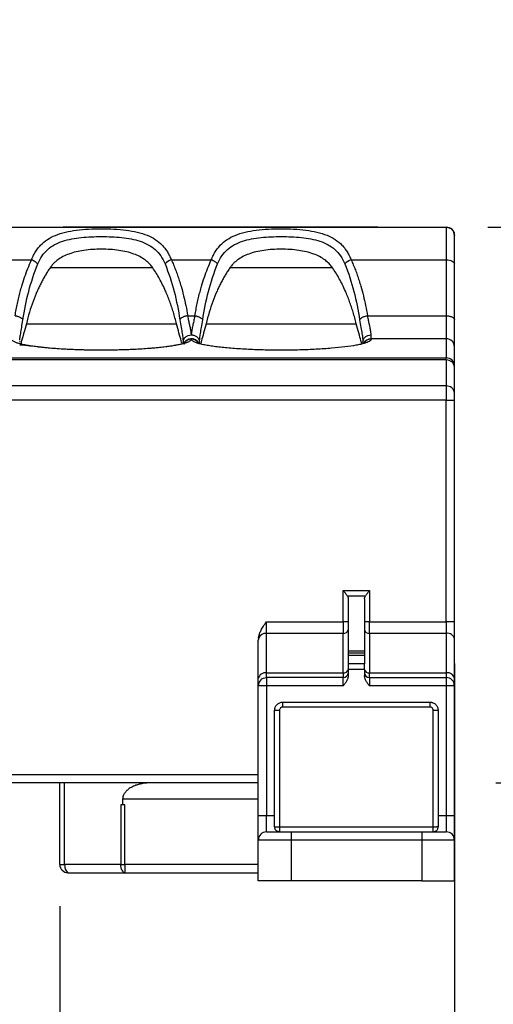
# Model space of a CAD drawing. Header units: millimetres. Extents: x 13 to 546, y 13 to 419.
# Tile 6 of 27: x 139 to 168, y 136 to 197. Entities that reach past the tile are written whole.
import ezdxf

# ---------------------------------------------------------------- set-up
doc = ezdxf.new("R2010")
doc.units = ezdxf.units.MM
doc.header["$LTSCALE"] = 2
doc.layers.add('DIMENSIONS', color=140, linetype='Continuous', lineweight=25)
doc.styles.add('SLDTEXTSTYLE0', font='TXT', dxfattribs={"width": 0.7})
doc.dimstyles.new('SLDDIMSTYLE0', dxfattribs={"dimtxt": 4.316016, "dimasz": 6.604, "dimexe": 0, "dimexo": 0.0625, "dimgap": 1.079004, "dimtad": 0, "dimtih": 1, "dimtoh": 1, "dimrnd": 1e-09, "dimzin": 4, "dimdsep": 46, "dimtxsty": 'SLDTEXTSTYLE0', "dimsah": 1, "dimcen": 0.09, "dimadec": 0, "dimazin": 1, "dimtfac": 1, "dimtofl": 0, "dimtmove": 0, "dimatfit": 3, "dimfxl": 0, "dimfrac": 2, "dimtolj": 1, "dimtzin": 12, "dimarcsym": 0})
doc.dimstyles.new('SLDDIMSTYLE1', dxfattribs={"dimtxt": 4.316016, "dimasz": 6.604, "dimexe": 0, "dimexo": 0.0625, "dimgap": 1.079004, "dimtad": 0, "dimtih": 1, "dimtoh": 1, "dimrnd": 1e-09, "dimzin": 12, "dimdsep": 46, "dimtxsty": 'SLDTEXTSTYLE0', "dimsah": 1, "dimcen": 0.09, "dimadec": 0, "dimazin": 3, "dimtfac": 1, "dimtmove": 0, "dimatfit": 0, "dimfxl": 0, "dimfrac": 2, "dimtolj": 1, "dimtzin": 12, "dimarcsym": 0})
doc.dimstyles.new('SLDDIMSTYLE2', dxfattribs={"dimtxt": 4.316016, "dimasz": 6.604, "dimexe": 0, "dimexo": 0.0625, "dimgap": 1.079004, "dimtad": 0, "dimtih": 1, "dimtoh": 1, "dimrnd": 1e-09, "dimzin": 4, "dimdsep": 46, "dimtxsty": 'SLDTEXTSTYLE0', "dimsah": 1, "dimcen": 0.09, "dimadec": 0, "dimazin": 1, "dimtfac": 1, "dimtmove": 0, "dimatfit": 0, "dimfxl": 0, "dimfrac": 2, "dimtolj": 1, "dimtzin": 12, "dimarcsym": 0})

# ---------------------------------------------------------------- blocks, each defined once
blk = doc.blocks.new('_D')
at = {"layer": 'DIMENSIONS'}
for p, q in [((85.793, 157.13), (85.793, 105.465)), ((165.793, 157.13), (165.793, 105.465)), ((85.793, 111.815), (113.317, 111.815)), ((119.165, 111.815), (117.716, 111.815)), ((117.716, 111.815), (117.716, 104.956)), ((131.991, 111.815), (133.44, 111.815)), ((133.44, 111.815), (133.44, 104.956)), ((165.793, 111.815), (137.839, 111.815)), ((117.716, 104.956), (119.165, 104.956)), ((133.44, 104.956), (131.991, 104.956))]:
    blk.add_line(p, q, dxfattribs=at)
for points in [[(85.793, 111.815), (92.397, 110.799), (92.397, 112.831)], [(165.793, 111.815), (159.189, 112.831), (159.189, 110.799)]]:
    blk.add_solid(points, dxfattribs=at)
at = {"layer": 'DIMENSIONS', "char_height": 4.2333, "attachment_point": 1, "style": 'SLDTEXTSTYLE0'}
for s, insert in [('80.0', (119.165, 118.238)), ('3.15', (119.165, 110.413))]:
    blk.add_mtext(s, dxfattribs=dict(at, insert=insert))
blk = doc.blocks.new('_D_1')
at = {"layer": 'DIMENSIONS'}
for p, q in [((108.293, 146.028), (108.293, 123.883)), ((141.643, 142.278), (141.643, 123.883)), ((108.293, 130.233), (95.593, 130.233)), ((141.643, 130.233), (154.343, 130.233))]:
    blk.add_line(p, q, dxfattribs=at)
for points in [[(108.293, 130.233), (101.689, 131.249), (101.689, 129.217)], [(141.643, 130.233), (148.247, 129.217), (148.247, 131.249)]]:
    blk.add_solid(points, dxfattribs=at)
at = {"layer": 'DIMENSIONS', "char_height": 4.2333, "attachment_point": 1, "style": 'SLDTEXTSTYLE0'}
for s, insert in [('35MM', (115.641, 135.69)), ('DIN RAIL', (110.863, 128.83))]:
    blk.add_mtext(s, dxfattribs=dict(at, insert=insert))
blk = doc.blocks.new('_D_2')
at = {"layer": 'DIMENSIONS'}
for p, q in [((190.615, 183.818), (190.615, 196.518)), ((167.833, 183.818), (196.965, 183.818)), ((184.203, 166.187), (182.753, 166.187)), ((182.753, 166.187), (182.753, 159.327)), ((197.028, 166.187), (198.477, 166.187)), ((198.477, 166.187), (198.477, 159.327)), ((182.753, 159.327), (184.203, 159.327)), ((198.477, 159.327), (197.028, 159.327)), ((168.333, 149.818), (196.965, 149.818)), ((190.615, 149.818), (190.615, 137.118))]:
    blk.add_line(p, q, dxfattribs=at)
for points in [[(190.615, 183.818), (191.631, 190.422), (189.599, 190.422)], [(190.615, 149.818), (189.599, 143.214), (191.631, 143.214)]]:
    blk.add_solid(points, dxfattribs=at)
at = {"layer": 'DIMENSIONS', "char_height": 4.2333, "attachment_point": 1, "style": 'SLDTEXTSTYLE0'}
for s, insert in [('34.0', (184.203, 172.61)), ('1.34', (184.203, 164.784))]:
    blk.add_mtext(s, dxfattribs=dict(at, insert=insert))

msp = doc.modelspace()

# ---------------------------------------------------------------- linework, layer by layer
for p, q in [((86.293, 183.818), (165.293, 183.818)), ((86.293, 183.818), (165.293, 183.818)), ((141.843, 183.818), (141.843, 183.818)), ((142.393, 183.818), (145.993, 183.818)), ((145.993, 183.818), (142.393, 183.818)), ((145.343, 183.818), (145.343, 183.818)), ((160.082, 183.818), (145.843, 183.818)), ((145.843, 183.818), (160.082, 183.818)), ((146.543, 183.818), (146.543, 183.818)), ((152.843, 183.818), (152.843, 183.818)), ((153.393, 183.818), (156.993, 183.818)), ((156.993, 183.818), (153.393, 183.818)), ((157.543, 183.818), (157.543, 183.818)), ((160.082, 183.818), (160.516, 183.818)), ((161.096, 183.818), (161.096, 183.818)), ((165.293, 183.818), (165.293, 181.818)), ((165.293, 183.818), (165.293, 183.818)), ((137.853, 181.818), (139.912, 181.818)), ((148.474, 181.818), (150.912, 181.818)), ((159.474, 181.818), (165.293, 181.818)), ((165.293, 181.818), (165.293, 178.4)), ((165.793, 178.149), (165.793, 181.574)), ((147.335, 181.33), (141.052, 181.33)), ((158.335, 181.33), (152.052, 181.33)), ((149.474, 178.4), (149.913, 178.4)), ((160.474, 178.4), (165.293, 178.4)), ((165.293, 178.4), (165.293, 176.992)), ((139.602, 177.915), (148.784, 177.915)), ((150.602, 177.915), (159.784, 177.915)), ((160.693, 176.992), (160.693, 177.234)), ((139.193, 176.778), (139.197, 176.833)), ((149.186, 176.884), (149.193, 176.778)), ((149.191, 176.884), (149.201, 176.86)), ((149.193, 176.778), (149.211, 176.859)), ((149.193, 176.778), (149.193, 176.658)), ((150.177, 176.852), (150.193, 176.778)), ((150.193, 176.778), (150.197, 176.834)), ((150.193, 176.691), (150.193, 176.778)), ((160.186, 176.884), (160.193, 176.778)), ((160.191, 176.884), (160.201, 176.86)), ((160.193, 176.778), (160.211, 176.858)), ((160.193, 176.778), (160.193, 176.691)), ((160.693, 176.992), (160.693, 176.968)), ((165.293, 176.992), (160.693, 176.992)), ((165.293, 176.992), (165.293, 175.819)), ((165.793, 175.323), (165.793, 176.496)), ((86.293, 175.819), (165.293, 175.819)), ((165.293, 175.693), (86.293, 175.693)), ((165.293, 175.693), (165.293, 175.819)), ((165.293, 175.693), (165.293, 174.104)), ((165.793, 175.26), (165.793, 175.323)), ((165.793, 173.671), (165.793, 175.26)), ((165.293, 174.104), (86.293, 174.104)), ((165.293, 174.104), (165.293, 173.238)), ((165.293, 173.238), (86.293, 173.238)), ((165.293, 159.67), (165.293, 173.238)), ((165.793, 159.67), (165.793, 173.238)), ((158.993, 159.67), (158.993, 161.585)), ((158.993, 161.585), (160.593, 161.585)), ((160.593, 161.585), (160.593, 159.67)), ((160.336, 161.231), (159.251, 161.231)), ((159.293, 161.078), (159.293, 157.903)), ((160.293, 161.078), (160.293, 157.903)), ((154.293, 158.963), (154.293, 159.67)), ((154.293, 159.67), (158.993, 159.67)), ((158.993, 159.67), (158.993, 158.963)), ((159.293, 159.67), (158.993, 159.67)), ((160.593, 159.67), (160.293, 159.67)), ((160.593, 158.963), (160.593, 159.67)), ((160.593, 159.67), (165.293, 159.67)), ((165.293, 159.67), (165.293, 158.963)), ((165.793, 159.67), (165.293, 159.67)), ((153.793, 156.196), (153.793, 158.549)), ((154.293, 156.549), (154.293, 158.963)), ((158.993, 158.963), (154.293, 158.963)), ((158.993, 156.549), (158.993, 158.963)), ((160.593, 158.963), (160.593, 156.549)), ((165.293, 158.963), (160.593, 158.963)), ((165.293, 158.963), (165.293, 156.549)), ((165.793, 156.196), (165.793, 158.61)), ((159.293, 157.903), (160.293, 157.903)), ((160.293, 157.756), (159.293, 157.756)), ((160.293, 157.61), (159.293, 157.61)), ((159.293, 157.61), (159.293, 157.103)), ((160.293, 157.61), (160.293, 157.103)), ((160.293, 157.103), (159.293, 157.103)), ((159.293, 156.749), (159.293, 156.381)), ((160.293, 156.749), (159.293, 156.749)), ((160.293, 156.749), (160.293, 156.381)), ((154.293, 156.256), (154.293, 156.549)), ((154.293, 156.549), (158.993, 156.549)), ((158.993, 156.256), (154.293, 156.256)), ((158.993, 156.549), (158.993, 156.256)), ((158.993, 155.756), (158.993, 156.256)), ((160.593, 156.256), (160.593, 156.549)), ((160.593, 156.549), (165.293, 156.549)), ((160.593, 156.256), (160.593, 155.756)), ((160.593, 156.256), (165.293, 156.256)), ((165.293, 156.549), (165.293, 156.256)), ((153.793, 147.818), (153.793, 155.756)), ((154.293, 155.756), (154.293, 147.818)), ((158.993, 155.756), (154.293, 155.756)), ((165.293, 155.756), (160.593, 155.756)), ((165.793, 155.756), (165.293, 155.756)), ((165.293, 155.756), (165.293, 147.818)), ((165.793, 147.818), (165.793, 155.756)), ((154.793, 147.818), (154.793, 154.256)), ((154.793, 154.256), (155.093, 154.256)), ((155.093, 154.256), (155.093, 147.118)), ((155.293, 154.756), (164.293, 154.756)), ((155.293, 154.456), (155.293, 154.756)), ((164.293, 154.456), (155.293, 154.456)), ((164.293, 154.756), (164.293, 154.456)), ((164.493, 147.118), (164.493, 154.256)), ((164.493, 154.256), (164.793, 154.256)), ((164.793, 154.256), (164.793, 147.818)), ((97.793, 150.318), (153.793, 150.318)), ((153.793, 149.818), (97.793, 149.818)), ((141.643, 144.818), (141.643, 149.818)), ((141.943, 144.818), (141.943, 149.818)), ((145.377, 148.468), (145.377, 144.818)), ((145.493, 148.468), (145.383, 148.468)), ((145.493, 148.818), (145.493, 148.468)), ((153.793, 148.818), (145.493, 148.818)), ((145.627, 148.468), (145.493, 148.468)), ((145.627, 144.818), (145.627, 148.468)), ((153.793, 147.818), (154.293, 147.818)), ((154.293, 147.818), (154.793, 147.818)), ((154.293, 146.818), (154.293, 147.818)), ((164.793, 147.818), (165.293, 147.818)), ((165.293, 147.818), (165.293, 146.818)), ((165.293, 147.818), (165.793, 147.818)), ((155.093, 147.118), (164.493, 147.118)), ((164.793, 147.118), (164.705, 147.118)), ((155.793, 146.818), (155.793, 146.318)), ((155.793, 146.818), (163.793, 146.818)), ((163.793, 146.818), (163.793, 146.318)), ((155.793, 146.318), (153.793, 146.318)), ((153.793, 143.818), (153.793, 146.318)), ((155.793, 146.318), (155.793, 143.818)), ((163.793, 146.318), (155.793, 146.318)), ((165.793, 146.318), (163.793, 146.318)), ((163.793, 146.318), (163.793, 143.818)), ((165.793, 143.818), (165.793, 146.318)), ((141.643, 144.818), (141.943, 144.818)), ((145.377, 144.818), (141.943, 144.818)), ((153.793, 144.818), (145.627, 144.818)), ((142.193, 144.318), (145.627, 144.318)), ((145.627, 144.318), (153.793, 144.318)), ((155.793, 143.818), (153.793, 143.818)), ((163.793, 143.818), (155.793, 143.818)), ((163.793, 143.818), (165.793, 143.818))]:
    msp.add_line(p, q)
at = {"flags": 128}
for points in [[(165.293, 181.818), (165.391, 181.813), (165.485, 181.799), (165.571, 181.777), (165.647, 181.746), (165.709, 181.709), (165.755, 181.667), (165.784, 181.621), (165.793, 181.574)], [(141.943, 144.818), (141.948, 144.72), (141.962, 144.627), (141.985, 144.54), (142.017, 144.464), (142.054, 144.402), (142.098, 144.356), (142.145, 144.327), (142.193, 144.318)]]:
    msp.add_lwpolyline(points, dxfattribs=at)
for centre, radius, start, end in [((165.293, 183.318), 0.5, 360, 90), ((148.763, 180.926), 0.937, 107.90719, 136.27459), ((159.763, 180.926), 0.937, 107.90719, 136.27459), ((149.693, 176.492), 0.501, 24.92957, 161.53992), ((149.692, 176.469), 0.499, 89.84323, 158.6275), ((149.694, 176.468), 0.5, 28.94028, 90.09765), ((160.692, 176.492), 0.5, 89.89397, 155.0218), ((160.692, 176.468), 0.5, 89.90273, 150.88058), ((165.295, 176.494), 0.498, 0.21514, 90.21354), ((165.295, 175.321), 0.498, 0.21514, 90.21354), ((165.325, 175.224), 0.47, 4.40196, 93.81127), ((165.325, 173.635), 0.47, 4.40196, 93.81127), ((159.031, 159.228), 0.268, 261.95053, 348.57825), ((160.556, 159.228), 0.268, 191.42175, 278.04947), ((154.245, 158.484), 0.482, 84.24344, 157.22829), ((165.356, 158.521), 0.446, 11.42175, 98.04947), ((159.031, 156.814), 0.268, 261.95053, 348.57825), ((160.556, 156.814), 0.268, 191.42175, 278.04947), ((154.231, 156.107), 0.446, 81.95053, 168.57825), ((154.293, 155.756), 0.5, 135, 180), ((158.993, 156.556), 0.3, 270, 355.6596), ((160.593, 156.556), 0.3, 180, 270), ((165.356, 156.107), 0.446, 11.42175, 98.04947), ((165.293, 155.756), 0.5, 45, 90), ((165.293, 155.756), 0.5, 360, 45), ((154.293, 146.318), 0.5, 90, 180), ((165.293, 146.318), 0.5, 0, 90), ((142.143, 144.818), 0.5, 180, 270), ((145.66, 144.537), 0.221, 199.1377, 261.58375)]:
    msp.add_arc(centre, radius, start, end)
for points, knots in [([(141.843, 183.818), (141.844, 183.818), (141.846, 183.818), (141.861, 183.818), (141.887, 183.818), (141.933, 183.818), (142.001, 183.818), (142.085, 183.818), (142.18, 183.818), (142.285, 183.818), (142.357, 183.818), (142.393, 183.818)], [0, 0, 0, 0, 0.083373, 0.166429, 0.250598, 0.374434, 0.500145, 0.622966, 0.749683, 0.874093, 1, 1, 1, 1]), ([(142.393, 183.818), (142.37, 183.818), (142.324, 183.818), (142.256, 183.818), (142.177, 183.818), (142.089, 183.818), (142.002, 183.818), (141.93, 183.818), (141.88, 183.818), (141.849, 183.818), (141.845, 183.818), (141.843, 183.818)], [0, 0, 0, 0, 0.0801289, 0.1597544, 0.2401525, 0.3698123, 0.5000929, 0.629753, 0.760034, 0.8798657, 1, 1, 1, 1]), ([(145.843, 183.818), (145.822, 183.818), (145.781, 183.818), (145.719, 183.818), (145.647, 183.818), (145.567, 183.818), (145.488, 183.818), (145.422, 183.818), (145.377, 183.818), (145.348, 183.818), (145.345, 183.818), (145.343, 183.818)], [0, 0, 0, 0, 0.080115, 0.159741, 0.240152, 0.369781, 0.500092, 0.629721, 0.760033, 0.87985, 1, 1, 1, 1]), ([(145.343, 183.818), (145.344, 183.818), (145.346, 183.818), (145.358, 183.818), (145.381, 183.818), (145.422, 183.818), (145.487, 183.818), (145.567, 183.818), (145.656, 183.818), (145.749, 183.818), (145.812, 183.818), (145.843, 183.818)], [0, 0, 0, 0, 0.080115, 0.159741, 0.240152, 0.369781, 0.500092, 0.629721, 0.760033, 0.87985, 1, 1, 1, 1]), ([(146.543, 183.818), (146.542, 183.818), (146.541, 183.818), (146.527, 183.818), (146.502, 183.818), (146.456, 183.818), (146.385, 183.818), (146.298, 183.818), (146.2, 183.818), (146.097, 183.818), (146.028, 183.818), (145.993, 183.818)], [0, 0, 0, 0, 0.080129, 0.159754, 0.240152, 0.369812, 0.500093, 0.629753, 0.760034, 0.879866, 1, 1, 1, 1]), ([(145.993, 183.818), (146.017, 183.818), (146.065, 183.818), (146.136, 183.818), (146.216, 183.818), (146.301, 183.818), (146.384, 183.818), (146.453, 183.818), (146.504, 183.818), (146.537, 183.818), (146.541, 183.818), (146.543, 183.818)], [0, 0, 0, 0, 0.083134, 0.166139, 0.250454, 0.374286, 0.499983, 0.62282, 0.749541, 0.873801, 1, 1, 1, 1]), ([(152.843, 183.818), (152.844, 183.818), (152.846, 183.818), (152.861, 183.818), (152.887, 183.818), (152.933, 183.818), (153.001, 183.818), (153.085, 183.818), (153.18, 183.818), (153.285, 183.818), (153.357, 183.818), (153.393, 183.818)], [0, 0, 0, 0, 0.0833727, 0.1664285, 0.2505978, 0.3744338, 0.5001446, 0.6229664, 0.7496831, 0.8740931, 1, 1, 1, 1]), ([(153.393, 183.818), (153.37, 183.818), (153.324, 183.818), (153.256, 183.818), (153.177, 183.818), (153.089, 183.818), (153.002, 183.818), (152.93, 183.818), (152.88, 183.818), (152.849, 183.818), (152.845, 183.818), (152.843, 183.818)], [0, 0, 0, 0, 0.080129, 0.159754, 0.240152, 0.369812, 0.500093, 0.629753, 0.760034, 0.879866, 1, 1, 1, 1]), ([(157.543, 183.818), (157.542, 183.818), (157.541, 183.818), (157.527, 183.818), (157.502, 183.818), (157.456, 183.818), (157.385, 183.818), (157.298, 183.818), (157.2, 183.818), (157.097, 183.818), (157.028, 183.818), (156.993, 183.818)], [0, 0, 0, 0, 0.080129, 0.159754, 0.240152, 0.369812, 0.500093, 0.629753, 0.760034, 0.879866, 1, 1, 1, 1]), ([(156.993, 183.818), (157.017, 183.818), (157.065, 183.818), (157.136, 183.818), (157.216, 183.818), (157.301, 183.818), (157.384, 183.818), (157.453, 183.818), (157.504, 183.818), (157.537, 183.818), (157.541, 183.818), (157.543, 183.818)], [0, 0, 0, 0, 0.083134, 0.166139, 0.250454, 0.374286, 0.499983, 0.62282, 0.749541, 0.873801, 1, 1, 1, 1]), ([(161.074, 183.818), (161.069, 183.818), (161.058, 183.818), (161.037, 183.818), (160.998, 183.818), (160.932, 183.818), (160.806, 183.818), (160.627, 183.818), (160.431, 183.818), (160.247, 183.818), (160.14, 183.818), (160.082, 183.818)], [0, 0, 0, 0, 0.032952, 0.067365, 0.103661, 0.198216, 0.302477, 0.503282, 0.712714, 0.844013, 1, 1, 1, 1]), ([(160.516, 183.818), (160.525, 183.818), (160.645, 183.818), (160.8, 183.818), (160.962, 183.818), (161.038, 183.818), (161.087, 183.818), (161.093, 183.818), (161.096, 183.818)], [0, 0, 0, 0, 0.033973, 0.4647909, 0.6307179, 0.7757742, 0.8920635, 1, 1, 1, 1]), ([(161.096, 183.818), (161.095, 183.818), (161.093, 183.818), (161.08, 183.818), (161.074, 183.818)], [0, 0, 0, 0, 0.497851, 1, 1, 1, 1]), ([(165.293, 183.818), (165.314, 183.817), (165.357, 183.816), (165.42, 183.803), (165.481, 183.783), (165.541, 183.754), (165.597, 183.717), (165.658, 183.663), (165.722, 183.583), (165.78, 183.464), (165.789, 183.369), (165.793, 183.318)], [0, 0, 0, 0, 0.0800638, 0.161397, 0.2440151, 0.3279325, 0.4131634, 0.499721, 0.6379535, 0.8047325, 1, 1, 1, 1]), ([(139.912, 181.818), (139.933, 181.868), (139.974, 181.968), (140.043, 182.11), (140.117, 182.245), (140.197, 182.373), (140.281, 182.493), (140.372, 182.607), (140.557, 182.813), (140.872, 183.076), (141.381, 183.34), (141.978, 183.526), (142.665, 183.645), (143.407, 183.709), (144.182, 183.728), (144.958, 183.71), (145.701, 183.647), (146.391, 183.53), (146.992, 183.345), (147.506, 183.082), (147.85, 182.797), (148.081, 182.53), (148.23, 182.315), (148.364, 182.08), (148.437, 181.906), (148.474, 181.818)], [0, 0, 0, 0, 0.0163857, 0.0325903, 0.0486347, 0.0645404, 0.0803296, 0.096025, 0.1116495, 0.1712968, 0.2306988, 0.2959325, 0.361582, 0.4302344, 0.4990484, 0.5678102, 0.6364716, 0.7023644, 0.7678314, 0.8274775, 0.8873558, 0.9149645, 0.9428592, 0.9711646, 1, 1, 1, 1]), ([(140.301, 181.574), (140.445, 181.924), (140.647, 182.222), (141.163, 182.683), (141.476, 182.847), (142.176, 183.077), (142.56, 183.145), (143.362, 183.229), (143.779, 183.245), (144.613, 183.245), (145.029, 183.228), (145.83, 183.144), (146.214, 183.076), (146.912, 182.846), (147.225, 182.682), (147.74, 182.221), (147.942, 181.923), (148.085, 181.574)], [0, 0, 0, 0, 0.125, 0.125, 0.25, 0.25, 0.375, 0.375, 0.5, 0.5, 0.625, 0.625, 0.75, 0.75, 0.875, 0.875, 1, 1, 1, 1]), ([(150.912, 181.818), (150.933, 181.868), (150.974, 181.968), (151.043, 182.11), (151.117, 182.245), (151.197, 182.373), (151.281, 182.493), (151.372, 182.607), (151.557, 182.813), (151.872, 183.076), (152.381, 183.34), (152.978, 183.526), (153.665, 183.645), (154.407, 183.709), (155.182, 183.728), (155.958, 183.71), (156.701, 183.647), (157.391, 183.53), (157.992, 183.345), (158.506, 183.082), (158.85, 182.797), (159.081, 182.53), (159.23, 182.315), (159.364, 182.08), (159.437, 181.906), (159.474, 181.818)], [0, 0, 0, 0, 0.016386, 0.03259, 0.048635, 0.06454, 0.08033, 0.096025, 0.111649, 0.171297, 0.230699, 0.295933, 0.361582, 0.430234, 0.499048, 0.56781, 0.636472, 0.702364, 0.767831, 0.827477, 0.887356, 0.914964, 0.942859, 0.971165, 1, 1, 1, 1]), ([(151.301, 181.574), (151.445, 181.924), (151.647, 182.222), (152.163, 182.683), (152.476, 182.847), (153.176, 183.077), (153.56, 183.145), (154.362, 183.229), (154.779, 183.245), (155.613, 183.245), (156.029, 183.228), (156.83, 183.144), (157.214, 183.076), (157.912, 182.846), (158.225, 182.682), (158.74, 182.221), (158.942, 181.923), (159.085, 181.574)], [0, 0, 0, 0, 0.125, 0.125, 0.25, 0.25, 0.375, 0.375, 0.5, 0.5, 0.625, 0.625, 0.75, 0.75, 0.875, 0.875, 1, 1, 1, 1]), ([(147.335, 181.33), (147.308, 181.366), (147.255, 181.44), (147.168, 181.543), (147.074, 181.64), (146.974, 181.73), (146.805, 181.866), (146.548, 182.027), (146.17, 182.192), (145.74, 182.319), (145.083, 182.441), (144.193, 182.496), (143.304, 182.441), (142.647, 182.319), (142.217, 182.192), (141.839, 182.027), (141.556, 181.85), (141.344, 181.673), (141.186, 181.512), (141.097, 181.39), (141.052, 181.33)], [0, 0, 0, 0, 0.020379, 0.040756, 0.061183, 0.081713, 0.102397, 0.160103, 0.219126, 0.285614, 0.353651, 0.500014, 0.646375, 0.714407, 0.780901, 0.839919, 0.89763, 0.932004, 0.966047, 1, 1, 1, 1]), ([(158.335, 181.33), (158.308, 181.366), (158.255, 181.44), (158.168, 181.543), (158.074, 181.64), (157.974, 181.73), (157.805, 181.866), (157.548, 182.027), (157.17, 182.192), (156.74, 182.319), (156.083, 182.441), (155.193, 182.496), (154.304, 182.441), (153.647, 182.319), (153.217, 182.192), (152.839, 182.027), (152.556, 181.85), (152.344, 181.673), (152.186, 181.512), (152.097, 181.39), (152.052, 181.33)], [0, 0, 0, 0, 0.020379, 0.040756, 0.061183, 0.081713, 0.102397, 0.160103, 0.219126, 0.285614, 0.353651, 0.500014, 0.646375, 0.714407, 0.780901, 0.839919, 0.89763, 0.932004, 0.966047, 1, 1, 1, 1]), ([(138.913, 178.4), (138.935, 178.528), (138.979, 178.781), (139.055, 179.154), (139.136, 179.515), (139.224, 179.865), (139.339, 180.279), (139.49, 180.755), (139.686, 181.293), (139.837, 181.643), (139.912, 181.818)], [0, 0, 0, 0, 0.110034, 0.217125, 0.321316, 0.422651, 0.521179, 0.68215, 0.84167, 1, 1, 1, 1]), ([(139.393, 178.149), (139.479, 178.733), (139.594, 179.313), (139.893, 180.458), (140.076, 181.024), (140.301, 181.574)], [0, 0, 0, 0, 0.5, 0.5, 1, 1, 1, 1]), ([(140.301, 181.574), (140.263, 181.618), (140.206, 181.666), (140.069, 181.753), (139.989, 181.791), (139.912, 181.818)], [0, 0, 0, 0, 0.5, 0.5, 1, 1, 1, 1]), ([(148.085, 181.574), (148.311, 181.024), (148.494, 180.458), (148.792, 179.313), (148.908, 178.733), (148.994, 178.149)], [0, 0, 0, 0, 0.5, 0.5, 1, 1, 1, 1]), ([(148.474, 181.818), (148.519, 181.717), (148.609, 181.513), (148.733, 181.201), (148.851, 180.879), (148.962, 180.549), (149.09, 180.131), (149.227, 179.623), (149.365, 179.019), (149.437, 178.608), (149.474, 178.4)], [0, 0, 0, 0, 0.091675, 0.185217, 0.280687, 0.378146, 0.477652, 0.647292, 0.821334, 1, 1, 1, 1]), ([(149.913, 178.4), (149.935, 178.528), (149.979, 178.781), (150.055, 179.154), (150.136, 179.515), (150.224, 179.865), (150.339, 180.279), (150.49, 180.755), (150.686, 181.293), (150.837, 181.643), (150.912, 181.818)], [0, 0, 0, 0, 0.110034, 0.217125, 0.321316, 0.422651, 0.521179, 0.68215, 0.84167, 1, 1, 1, 1]), ([(150.393, 178.149), (150.479, 178.733), (150.594, 179.313), (150.893, 180.458), (151.076, 181.024), (151.301, 181.574)], [0, 0, 0, 0, 0.5, 0.5, 1, 1, 1, 1]), ([(151.301, 181.574), (151.263, 181.618), (151.206, 181.666), (151.069, 181.753), (150.989, 181.791), (150.912, 181.818)], [0, 0, 0, 0, 0.5, 0.5, 1, 1, 1, 1]), ([(159.085, 181.574), (159.311, 181.024), (159.494, 180.458), (159.792, 179.313), (159.908, 178.733), (159.994, 178.149)], [0, 0, 0, 0, 0.5, 0.5, 1, 1, 1, 1]), ([(159.474, 181.818), (159.519, 181.717), (159.609, 181.513), (159.733, 181.201), (159.851, 180.879), (159.962, 180.549), (160.09, 180.131), (160.227, 179.623), (160.365, 179.019), (160.437, 178.608), (160.474, 178.4)], [0, 0, 0, 0, 0.091676, 0.185217, 0.280687, 0.378147, 0.477652, 0.647292, 0.821335, 1, 1, 1, 1]), ([(141.052, 181.33), (141.003, 181.258), (140.906, 181.115), (140.769, 180.891), (140.635, 180.659), (140.507, 180.419), (140.384, 180.169), (140.212, 179.792), (140.004, 179.276), (139.781, 178.609), (139.662, 178.149), (139.602, 177.915)], [0, 0, 0, 0, 0.067778, 0.137069, 0.207942, 0.280459, 0.354681, 0.430661, 0.613556, 0.803156, 1, 1, 1, 1]), ([(148.784, 177.915), (148.755, 178.033), (148.696, 178.268), (148.597, 178.614), (148.49, 178.951), (148.375, 179.28), (148.252, 179.6), (148.109, 179.939), (147.944, 180.293), (147.754, 180.657), (147.554, 181.003), (147.407, 181.222), (147.335, 181.33)], [0, 0, 0, 0, 0.099323, 0.196787, 0.292456, 0.386393, 0.478669, 0.569356, 0.682621, 0.792016, 0.897736, 1, 1, 1, 1]), ([(152.052, 181.33), (152.003, 181.258), (151.906, 181.115), (151.769, 180.891), (151.635, 180.659), (151.507, 180.419), (151.384, 180.169), (151.212, 179.792), (151.004, 179.276), (150.781, 178.609), (150.662, 178.149), (150.602, 177.915)], [0, 0, 0, 0, 0.067778, 0.137069, 0.207942, 0.280459, 0.354681, 0.430661, 0.613556, 0.803156, 1, 1, 1, 1]), ([(159.784, 177.915), (159.755, 178.033), (159.696, 178.268), (159.597, 178.614), (159.49, 178.951), (159.375, 179.28), (159.252, 179.6), (159.109, 179.939), (158.944, 180.293), (158.754, 180.657), (158.554, 181.003), (158.407, 181.222), (158.335, 181.33)], [0, 0, 0, 0, 0.099323, 0.196787, 0.292456, 0.386393, 0.478669, 0.569356, 0.682621, 0.792016, 0.897736, 1, 1, 1, 1]), ([(138.913, 178.4), (138.931, 178.397), (138.968, 178.392), (139.024, 178.38), (139.091, 178.362), (139.166, 178.334), (139.258, 178.288), (139.345, 178.226), (139.377, 178.174), (139.393, 178.149)], [0, 0, 0, 0, 0.0838731, 0.1704677, 0.2593251, 0.4012059, 0.5483612, 0.7803862, 1, 1, 1, 1]), ([(149.474, 178.4), (149.456, 178.397), (149.412, 178.391), (149.337, 178.374), (149.243, 178.344), (149.141, 178.297), (149.045, 178.229), (149.012, 178.177), (148.994, 178.149)], [0, 0, 0, 0, 0.083495, 0.199564, 0.350983, 0.538501, 0.758302, 1, 1, 1, 1]), ([(149.693, 177.273), (149.691, 177.29), (149.688, 177.328), (149.681, 177.396), (149.668, 177.487), (149.649, 177.597), (149.617, 177.753), (149.572, 177.955), (149.521, 178.185), (149.487, 178.341), (149.474, 178.4)], [0, 0, 0, 0, 0.066923, 0.147297, 0.24108, 0.366293, 0.475755, 0.670703, 0.874889, 1, 1, 1, 1]), ([(149.913, 178.4), (149.905, 178.364), (149.886, 178.279), (149.855, 178.137), (149.824, 177.997), (149.793, 177.856), (149.765, 177.733), (149.739, 177.602), (149.717, 177.477), (149.701, 177.364), (149.695, 177.301), (149.693, 177.273)], [0, 0, 0, 0, 0.075353, 0.178986, 0.311036, 0.396411, 0.520781, 0.625001, 0.757032, 0.892281, 1, 1, 1, 1]), ([(149.913, 178.4), (149.931, 178.397), (149.968, 178.392), (150.024, 178.38), (150.091, 178.362), (150.166, 178.334), (150.258, 178.288), (150.345, 178.226), (150.377, 178.174), (150.393, 178.149)], [0, 0, 0, 0, 0.083873, 0.170468, 0.259326, 0.401207, 0.548362, 0.780386, 1, 1, 1, 1]), ([(159.994, 178.149), (160.001, 178.162), (160.014, 178.186), (160.043, 178.218), (160.071, 178.244), (160.097, 178.264), (160.117, 178.277), (160.152, 178.299), (160.209, 178.329), (160.296, 178.363), (160.386, 178.388), (160.445, 178.396), (160.474, 178.4)], [0, 0, 0, 0, 0.112044, 0.209898, 0.291218, 0.354526, 0.399009, 0.424288, 0.577289, 0.728755, 0.867455, 1, 1, 1, 1]), ([(160.693, 177.234), (160.693, 177.251), (160.691, 177.288), (160.685, 177.356), (160.674, 177.448), (160.656, 177.56), (160.629, 177.699), (160.597, 177.845), (160.557, 178.023), (160.518, 178.203), (160.487, 178.342), (160.474, 178.4)], [0, 0, 0, 0, 0.066729, 0.14682, 0.240187, 0.364214, 0.474123, 0.614247, 0.721162, 0.883816, 1, 1, 1, 1]), ([(165.293, 178.4), (165.316, 178.399), (165.365, 178.398), (165.441, 178.389), (165.521, 178.373), (165.601, 178.348), (165.676, 178.313), (165.739, 178.267), (165.784, 178.211), (165.79, 178.17), (165.793, 178.149)], [0, 0, 0, 0, 0.0882024, 0.1869326, 0.2961847, 0.4159517, 0.5462257, 0.6869981, 0.8382596, 1, 1, 1, 1]), ([(139.202, 176.907), (139.204, 176.943), (139.21, 177.058), (139.252, 177.321), (139.317, 177.695), (139.366, 177.992), (139.393, 178.149)], [0, 0, 0, 0, 0.125929, 0.399865, 0.683779, 1, 1, 1, 1]), ([(139.602, 177.915), (139.55, 177.72), (139.446, 177.336), (139.324, 176.917), (139.26, 176.68), (139.246, 176.603), (139.246, 176.602)], [0, 0, 0, 0, 0.381807, 0.7528882, 0.9956132, 1, 1, 1, 1]), ([(149.11, 176.718), (149.099, 176.767), (149.058, 176.944), (148.938, 177.341), (148.836, 177.722), (148.784, 177.915)], [0, 0, 0, 0, 0.162258, 0.575159, 1, 1, 1, 1]), ([(148.994, 178.149), (149.02, 177.991), (149.071, 177.692), (149.135, 177.318), (149.178, 177.05), (149.184, 176.928), (149.186, 176.884)], [0, 0, 0, 0, 0.312099, 0.589325, 0.85047, 1, 1, 1, 1]), ([(150.202, 176.907), (150.204, 176.943), (150.21, 177.058), (150.252, 177.321), (150.317, 177.695), (150.366, 177.992), (150.393, 178.149)], [0, 0, 0, 0, 0.125913, 0.399855, 0.683774, 1, 1, 1, 1]), ([(150.602, 177.915), (150.55, 177.721), (150.448, 177.339), (150.327, 176.935), (150.279, 176.739), (150.264, 176.675)], [0, 0, 0, 0, 0.40948, 0.807457, 1, 1, 1, 1]), ([(160.121, 176.674), (160.106, 176.738), (160.063, 176.928), (159.938, 177.34), (159.836, 177.722), (159.784, 177.915)], [0, 0, 0, 0, 0.198919, 0.593751, 1, 1, 1, 1]), ([(159.994, 178.149), (160.02, 177.991), (160.071, 177.692), (160.135, 177.318), (160.178, 177.05), (160.184, 176.928), (160.186, 176.884)], [0, 0, 0, 0, 0.312038, 0.58921, 0.850303, 1, 1, 1, 1]), ([(149.211, 176.859), (149.216, 176.89), (149.23, 176.982), (149.333, 177.107), (149.496, 177.213), (149.628, 177.227), (149.693, 177.234)], [0, 0, 0, 0, 0.152243, 0.434829, 0.717414, 1, 1, 1, 1]), ([(149.693, 177.273), (149.696, 177.268), (149.702, 177.26), (149.702, 177.246), (149.696, 177.238), (149.693, 177.234)], [0, 0, 0, 0, 0.327128, 0.653205, 1, 1, 1, 1]), ([(149.693, 177.234), (149.759, 177.227), (149.89, 177.213), (150.054, 177.107), (150.158, 176.98), (150.172, 176.886), (150.177, 176.852)], [0, 0, 0, 0, 0.279474, 0.558947, 0.838421, 1, 1, 1, 1]), ([(160.211, 176.858), (160.216, 176.89), (160.229, 176.981), (160.333, 177.107), (160.496, 177.213), (160.628, 177.227), (160.693, 177.234)], [0, 0, 0, 0, 0.1531024, 0.4354016, 0.7177008, 1, 1, 1, 1]), ([(149.693, 176.968), (149.692, 176.958), (149.689, 176.938), (149.672, 176.909), (149.646, 176.879), (149.61, 176.851), (149.564, 176.822), (149.508, 176.794), (149.443, 176.766), (149.368, 176.739), (149.248, 176.701), (149.066, 176.653), (148.8, 176.597), (148.492, 176.545), (148.03, 176.481), (147.361, 176.411), (146.445, 176.348), (145.447, 176.307), (144.405, 176.289), (143.352, 176.297), (142.325, 176.329), (141.362, 176.384), (140.504, 176.462), (139.901, 176.542), (139.501, 176.614), (139.244, 176.672), (139.033, 176.732), (138.887, 176.788), (138.794, 176.837), (138.735, 176.879), (138.716, 176.907), (138.706, 176.921)], [0, 0, 0, 0, 0.014543, 0.028928, 0.04318, 0.057323, 0.071382, 0.085384, 0.099354, 0.113318, 0.127303, 0.15848, 0.189679, 0.220693, 0.251683, 0.313699, 0.375596, 0.43728, 0.498965, 0.560812, 0.622901, 0.685449, 0.748322, 0.810899, 0.842529, 0.874147, 0.906107, 0.938099, 0.958801, 0.979406, 1, 1, 1, 1]), ([(149.205, 176.654), (149.205, 176.656), (149.208, 176.689), (149.07, 176.65), (148.666, 176.573), (148.046, 176.481), (147.297, 176.407), (146.444, 176.348), (145.527, 176.309), (144.575, 176.29), (143.615, 176.292), (142.674, 176.315), (141.782, 176.358), (141.091, 176.411), (140.587, 176.46), (140.227, 176.5), (139.902, 176.541), (139.627, 176.577), (139.409, 176.602), (139.267, 176.609), (139.199, 176.603), (139.196, 176.594), (139.196, 176.594)], [0, 0, 0, 0, 0.00297, 0.070558, 0.138697, 0.206615, 0.273448, 0.339082, 0.403409, 0.46687, 0.530335, 0.593818, 0.657315, 0.720904, 0.754451, 0.790228, 0.828145, 0.868101, 0.909993, 0.953737, 0.999308, 1, 1, 1, 1]), ([(160.693, 176.968), (160.692, 176.959), (160.691, 176.941), (160.677, 176.914), (160.655, 176.887), (160.624, 176.861), (160.566, 176.821), (160.46, 176.77), (160.278, 176.708), (160.048, 176.649), (159.682, 176.574), (159.118, 176.489), (158.294, 176.405), (157.354, 176.343), (156.334, 176.303), (155.271, 176.289), (154.205, 176.3), (153.171, 176.336), (152.206, 176.396), (151.491, 176.465), (150.991, 176.531), (150.653, 176.585), (150.359, 176.644), (150.132, 176.702), (149.964, 176.757), (149.843, 176.809), (149.757, 176.861), (149.703, 176.915), (149.697, 176.95), (149.693, 176.968)], [0, 0, 0, 0, 0.012845, 0.025651, 0.03844, 0.051231, 0.064044, 0.095232, 0.12636, 0.157287, 0.188289, 0.249763, 0.311384, 0.3729, 0.434195, 0.495481, 0.556847, 0.61831, 0.680443, 0.743566, 0.775381, 0.807345, 0.840117, 0.872769, 0.898497, 0.923926, 0.949213, 0.974517, 1, 1, 1, 1]), ([(165.793, 173.238), (165.793, 173.321), (165.793, 173.41), (165.793, 173.565), (165.793, 173.629), (165.793, 173.671)], [0, 0, 0, 0, 0.5, 0.5, 1, 1, 1, 1]), ([(165.293, 173.238), (165.352, 173.238), (165.416, 173.238), (165.539, 173.238), (165.598, 173.238), (165.696, 173.238), (165.734, 173.238), (165.783, 173.238), (165.793, 173.238), (165.793, 173.238)], [0, 0, 0, 0, 0.25, 0.25, 0.5, 0.5, 0.75, 0.75, 1, 1, 1, 1]), ([(158.993, 161.585), (159.01, 161.564), (159.04, 161.524), (159.082, 161.47), (159.116, 161.425), (159.158, 161.369), (159.206, 161.303), (159.237, 161.254), (159.251, 161.231)], [0, 0, 0, 0, 0.169969, 0.316239, 0.438816, 0.537716, 0.786789, 1, 1, 1, 1]), ([(160.593, 161.585), (160.577, 161.563), (160.547, 161.524), (160.505, 161.47), (160.471, 161.425), (160.429, 161.369), (160.381, 161.303), (160.35, 161.254), (160.336, 161.231)], [0, 0, 0, 0, 0.170052, 0.316343, 0.438888, 0.537715, 0.787031, 1, 1, 1, 1]), ([(159.251, 161.231), (159.258, 161.219), (159.271, 161.195), (159.284, 161.157), (159.292, 161.118), (159.293, 161.091), (159.293, 161.078)], [0, 0, 0, 0, 0.24453, 0.491008, 0.742015, 1, 1, 1, 1]), ([(160.293, 161.078), (160.294, 161.095), (160.296, 161.131), (160.31, 161.183), (160.327, 161.215), (160.336, 161.231)], [0, 0, 0, 0, 0.342323, 0.673666, 1, 1, 1, 1]), ([(153.801, 158.67), (153.805, 158.701), (153.815, 158.765), (153.84, 158.86), (153.873, 158.958), (153.915, 159.059), (153.968, 159.167), (154.034, 159.286), (154.142, 159.457), (154.233, 159.585), (154.293, 159.67)], [0, 0, 0, 0, 0.083414, 0.170667, 0.262299, 0.358777, 0.460503, 0.583223, 0.721261, 1, 1, 1, 1]), ([(159.293, 157.903), (159.293, 157.888), (159.293, 157.858), (159.293, 157.822), (159.293, 157.788), (159.293, 157.762), (159.293, 157.758), (159.293, 157.756)], [0, 0, 0, 0, 0.166556, 0.332331, 0.500193, 0.749367, 1, 1, 1, 1]), ([(160.293, 157.903), (160.293, 157.888), (160.293, 157.858), (160.293, 157.822), (160.293, 157.788), (160.293, 157.762), (160.293, 157.758), (160.293, 157.756)], [0, 0, 0, 0, 0.166556, 0.332331, 0.500193, 0.749367, 1, 1, 1, 1]), ([(160.293, 157.756), (160.293, 157.755), (160.293, 157.754), (160.293, 157.74), (160.293, 157.716), (160.293, 157.675), (160.293, 157.632), (160.293, 157.61)], [0, 0, 0, 0, 0.166556, 0.332331, 0.500193, 0.749367, 1, 1, 1, 1]), ([(153.793, 155.756), (153.793, 155.757), (153.793, 155.759), (153.793, 155.773), (153.793, 155.796), (153.793, 155.828), (153.793, 155.878), (153.793, 155.953), (153.793, 156.062), (153.793, 156.151), (153.793, 156.196)], [0, 0, 0, 0, 0.100573, 0.200247, 0.299644, 0.399391, 0.500109, 0.667123, 0.832785, 1, 1, 1, 1]), ([(154.293, 156.256), (154.293, 156.256), (154.293, 156.202), (154.293, 156.017), (154.293, 155.887), (154.293, 155.756)], [0, 0, 0, 0, 0.5, 0.5, 1, 1, 1, 1]), ([(159.293, 156.381), (159.293, 156.361), (159.291, 156.321), (159.28, 156.26), (159.263, 156.198), (159.239, 156.134), (159.207, 156.066), (159.165, 155.992), (159.094, 155.886), (159.034, 155.808), (158.993, 155.756)], [0, 0, 0, 0, 0.083369, 0.170167, 0.261355, 0.357763, 0.460092, 0.581043, 0.719913, 1, 1, 1, 1]), ([(160.593, 155.756), (160.553, 155.808), (160.493, 155.886), (160.422, 155.992), (160.372, 156.079), (160.33, 156.174), (160.299, 156.278), (160.295, 156.347), (160.293, 156.381)], [0, 0, 0, 0, 0.280335, 0.416446, 0.540495, 0.706481, 0.858342, 1, 1, 1, 1]), ([(165.293, 156.256), (165.293, 156.255), (165.293, 156.253), (165.294, 156.236), (165.293, 156.208), (165.293, 156.167), (165.293, 156.11), (165.293, 156.035), (165.293, 155.951), (165.293, 155.856), (165.293, 155.793), (165.293, 155.756)], [0, 0, 0, 0, 0.093907, 0.187948, 0.28543, 0.388925, 0.500162, 0.620859, 0.760079, 0.859557, 1, 1, 1, 1]), ([(154.293, 155.756), (154.162, 155.756), (154.032, 155.756), (153.847, 155.756), (153.793, 155.756), (153.793, 155.756)], [0, 0, 0, 0, 0.5, 0.5, 1, 1, 1, 1]), ([(154.793, 154.256), (154.794, 154.277), (154.796, 154.319), (154.808, 154.381), (154.831, 154.453), (154.872, 154.533), (154.937, 154.612), (155.017, 154.677), (155.106, 154.723), (155.199, 154.751), (155.262, 154.755), (155.293, 154.756)], [0, 0, 0, 0, 0.0801151, 0.1597406, 0.2401519, 0.3697806, 0.5000923, 0.6297213, 0.7600334, 0.8798503, 1, 1, 1, 1]), ([(155.293, 154.456), (155.28, 154.456), (155.254, 154.454), (155.216, 154.443), (155.182, 154.424), (155.142, 154.39), (155.101, 154.335), (155.096, 154.283), (155.093, 154.256)], [0, 0, 0, 0, 0.1272, 0.249746, 0.3727, 0.501075, 0.749743, 1, 1, 1, 1]), ([(164.293, 154.756), (164.314, 154.755), (164.356, 154.754), (164.418, 154.742), (164.49, 154.718), (164.57, 154.677), (164.649, 154.612), (164.714, 154.533), (164.76, 154.444), (164.788, 154.351), (164.792, 154.288), (164.793, 154.256)], [0, 0, 0, 0, 0.080115, 0.159741, 0.240152, 0.369781, 0.500092, 0.629721, 0.760033, 0.87985, 1, 1, 1, 1]), ([(164.493, 154.256), (164.493, 154.269), (164.491, 154.296), (164.48, 154.333), (164.461, 154.368), (164.428, 154.408), (164.372, 154.448), (164.32, 154.454), (164.293, 154.456)], [0, 0, 0, 0, 0.1272, 0.249746, 0.3727, 0.501075, 0.749743, 1, 1, 1, 1]), ([(147.225, 149.818), (147.169, 149.817), (147.055, 149.815), (146.886, 149.8), (146.704, 149.774), (146.51, 149.732), (146.275, 149.659), (146.029, 149.552), (145.807, 149.402), (145.65, 149.245), (145.556, 149.098), (145.503, 148.954), (145.496, 148.863), (145.493, 148.818)], [0, 0, 0, 0, 0.081392, 0.162078, 0.242261, 0.344799, 0.443588, 0.590544, 0.72048, 0.808588, 0.886852, 0.944761, 1, 1, 1, 1]), ([(153.793, 146.318), (153.793, 146.319), (153.793, 146.32), (153.793, 146.333), (153.793, 146.354), (153.793, 146.384), (153.793, 146.443), (153.793, 146.555), (153.793, 146.75), (153.793, 146.988), (153.793, 147.227), (153.793, 147.444), (153.793, 147.629), (153.793, 147.755), (153.793, 147.818)], [0, 0, 0, 0, 0.048277, 0.096159, 0.14392, 0.191837, 0.240186, 0.370003, 0.500048, 0.629866, 0.759911, 0.840105, 0.919707, 1, 1, 1, 1]), ([(164.793, 147.818), (164.793, 147.786), (164.793, 147.721), (164.793, 147.625), (164.793, 147.531), (164.793, 147.409), (164.793, 147.264), (164.793, 147.167), (164.793, 147.118)], [0, 0, 0, 0, 0.125105, 0.249398, 0.37406, 0.500263, 0.749403, 1, 1, 1, 1]), ([(165.793, 146.318), (165.793, 146.318), (165.793, 146.476), (165.793, 147.039), (165.793, 147.42), (165.793, 147.818)], [0, 0, 0, 0, 0.5, 0.5, 1, 1, 1, 1]), ([(155.093, 146.818), (155.077, 146.819), (155.045, 146.82), (155, 146.832), (154.962, 146.847), (154.929, 146.866), (154.902, 146.886), (154.868, 146.917), (154.831, 146.966), (154.8, 147.037), (154.795, 147.092), (154.793, 147.118)], [0, 0, 0, 0, 0.1207855, 0.2302601, 0.3284277, 0.4152945, 0.4908699, 0.5551687, 0.7222909, 0.8702963, 1, 1, 1, 1]), ([(154.793, 147.118), (154.794, 147.118), (154.796, 147.118), (154.813, 147.118), (154.84, 147.118), (154.878, 147.118), (154.926, 147.118), (154.976, 147.118), (155.034, 147.118), (155.071, 147.118), (155.093, 147.118)], [0, 0, 0, 0, 0.11724, 0.236026, 0.362288, 0.500016, 0.620748, 0.760009, 0.859516, 1, 1, 1, 1]), ([(155.093, 147.118), (155.093, 147.102), (155.093, 147.074), (155.093, 147.038), (155.093, 146.996), (155.093, 146.951), (155.093, 146.888), (155.093, 146.83), (155.093, 146.822), (155.093, 146.818)], [0, 0, 0, 0, 0.098508, 0.178749, 0.240737, 0.380257, 0.501307, 0.764444, 1, 1, 1, 1]), ([(164.493, 146.818), (164.51, 146.819), (164.54, 146.82), (164.579, 146.83), (164.621, 146.845), (164.663, 146.868), (164.713, 146.91), (164.755, 146.966), (164.787, 147.037), (164.791, 147.092), (164.793, 147.118)], [0, 0, 0, 0, 0.119889, 0.217516, 0.292884, 0.432331, 0.554606, 0.722222, 0.869894, 1, 1, 1, 1]), ([(164.493, 146.818), (164.493, 146.819), (164.493, 146.82), (164.493, 146.828), (164.493, 146.842), (164.493, 146.866), (164.493, 146.919), (164.493, 147.002), (164.493, 147.081), (164.493, 147.118)], [0, 0, 0, 0, 0.098508, 0.178749, 0.240737, 0.380257, 0.501307, 0.764444, 1, 1, 1, 1]), ([(154.293, 146.818), (154.294, 146.818), (154.296, 146.818), (154.309, 146.818), (154.33, 146.818), (154.359, 146.818), (154.419, 146.818), (154.53, 146.818), (154.725, 146.818), (154.964, 146.818), (155.203, 146.818), (155.419, 146.818), (155.605, 146.818), (155.73, 146.818), (155.793, 146.818)], [0, 0, 0, 0, 0.048277, 0.096159, 0.14392, 0.191837, 0.240186, 0.370003, 0.500048, 0.629866, 0.759911, 0.840105, 0.919707, 1, 1, 1, 1]), ([(163.793, 146.818), (163.831, 146.818), (163.907, 146.818), (164.019, 146.818), (164.13, 146.818), (164.239, 146.818), (164.406, 146.818), (164.623, 146.818), (164.861, 146.818), (165.056, 146.818), (165.18, 146.818), (165.25, 146.818), (165.287, 146.818), (165.291, 146.818), (165.293, 146.818)], [0, 0, 0, 0, 0.048277, 0.096159, 0.14392, 0.191837, 0.240186, 0.370003, 0.500048, 0.629866, 0.759911, 0.840105, 0.919707, 1, 1, 1, 1]), ([(145.627, 144.818), (145.627, 144.687), (145.627, 144.557), (145.627, 144.372), (145.627, 144.318), (145.627, 144.318)], [0, 0, 0, 0, 0.5, 0.5, 1, 1, 1, 1])]:
    msp.add_open_spline(points, degree=3, knots=knots)
for points in [[(165.793, 181.574), (165.793, 182.452), (165.793, 183.085), (165.793, 183.318)], [(165.793, 176.496), (165.793, 176.626), (165.793, 177.236), (165.793, 178.149)], [(165.793, 158.61), (165.793, 158.891), (165.793, 159.273), (165.793, 159.67)], [(153.801, 158.67), (153.796, 158.63), (153.793, 158.59), (153.793, 158.549)], [(159.293, 157.756), (159.293, 157.756), (159.293, 157.702), (159.293, 157.61)], [(159.293, 157.103), (159.293, 157.01), (159.293, 156.88), (159.293, 156.749)], [(160.293, 156.749), (160.293, 156.88), (160.293, 157.01), (160.293, 157.103)], [(153.94, 156.11), (154.032, 156.202), (154.162, 156.256), (154.293, 156.256)], [(165.793, 155.756), (165.793, 155.756), (165.793, 155.914), (165.793, 156.196)], [(145.383, 148.468), (145.381, 148.468), (145.379, 148.468), (145.377, 148.468)], [(154.793, 147.118), (154.793, 147.302), (154.793, 147.559), (154.793, 147.818)], [(164.493, 147.118), (164.573, 147.118), (164.649, 147.118), (164.705, 147.118)], [(145.377, 144.818), (145.453, 144.818), (145.54, 144.818), (145.627, 144.818)], [(145.451, 144.464), (145.404, 144.557), (145.377, 144.687), (145.377, 144.818)], [(142.143, 144.318), (142.143, 144.318), (142.163, 144.318), (142.193, 144.318)]]:
    msp.add_open_spline(points, degree=3)

# ---------------------------------------------------------------- dimensions: what is measured, and where the dimension line sits
at = {"layer": 'DIMENSIONS'}
dim = msp.add_linear_dim(base=(190.615, 183.818), p1=(165.793, 149.818), p2=(165.293, 183.818), angle=90, dimstyle='SLDDIMSTYLE2', dxfattribs=at)
dim.commit()
dim.dimension.update_dxf_attribs({"geometry": '_D_2', "text_midpoint": (190.615, 166.187), "dimtype": 160})
dim = msp.add_linear_dim(base=(165.793, 111.815), p1=(85.793, 159.67), p2=(165.793, 159.67), dimstyle='SLDDIMSTYLE0', dxfattribs=at)
dim.commit()
dim.dimension.update_dxf_attribs({"geometry": '_D', "text_midpoint": (125.578, 111.815), "dimtype": 160})
dim = msp.add_linear_dim(base=(141.643, 130.233), p1=(108.293, 148.568), p2=(141.643, 144.818), text='35MM\\PDIN RAIL', dimstyle='SLDDIMSTYLE1', dxfattribs=at)
dim.commit()
dim.dimension.update_dxf_attribs({"geometry": '_D_1', "text_midpoint": (123.99, 130.233), "dimtype": 160})

doc.saveas('drawing.dxf')
